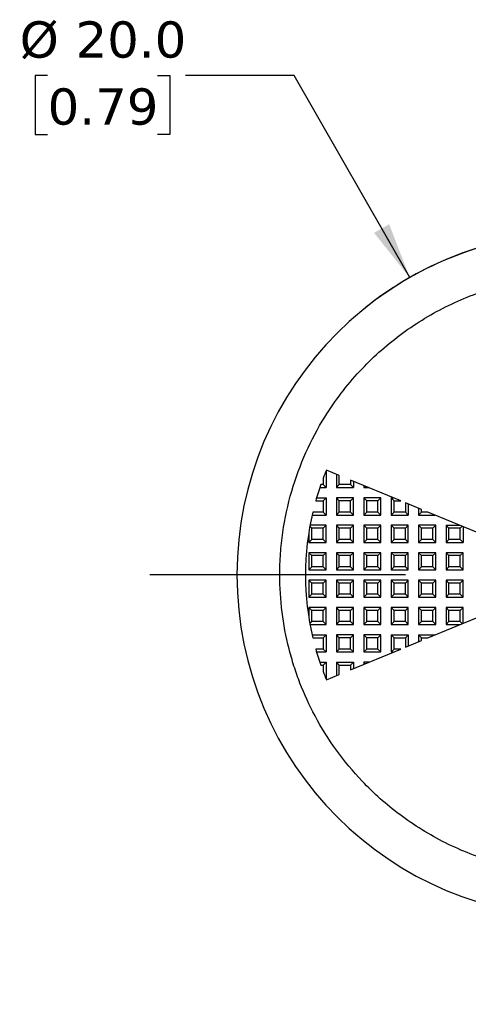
# Model space of a CAD drawing. Header units: millimetres. Extents: x 3 to 137, y 3 to 105.
# Tile 3 of 9: x 45 to 58, y 41 to 70. Entities that reach past the tile are written whole.
import ezdxf

# ---------------------------------------------------------------- set-up
doc = ezdxf.new("R2010")
doc.units = ezdxf.units.MM
doc.header["$LTSCALE"] = 0.5
doc.linetypes.add('SLD-Center', pattern=[19.05, 15.24, -1.27, 1.27, -1.27])
doc.linetypes.add('SLD-Solid', pattern=[0])
doc.layers.add('CENTER', color=40, linetype='SLD-Center')
doc.layers.add('DIMENSIONS', color=140, linetype='SLD-Solid', lineweight=25)
doc.styles.add('SLDTEXTSTYLE0', font='VERDANA.TTF')
doc.dimstyles.new('SLDDIMSTYLE2', dxfattribs={"dimtxt": 1.079004, "dimasz": 1.651, "dimexe": 0, "dimexo": 0.0625, "dimgap": 0.269751, "dimtad": 0, "dimtih": 1, "dimtoh": 1, "dimrnd": 1e-09, "dimzin": 4, "dimdsep": 46, "dimtxsty": 'SLDTEXTSTYLE0', "dimsah": 1, "dimcen": 0, "dimadec": 0, "dimazin": 1, "dimtfac": 1, "dimtofl": 0, "dimtmove": 0, "dimatfit": 3, "dimfxl": 0, "dimfrac": 2, "dimtolj": 1, "dimtzin": 12, "dimarcsym": 0})

# ---------------------------------------------------------------- blocks, each defined once
blk = doc.blocks.new('_D_2')
at = {"layer": 'DIMENSIONS'}
for p, q in [((45.55, 67.877), (45.188, 67.877)), ((45.188, 67.877), (45.188, 66.162)), ((48.756, 67.877), (49.119, 67.877)), ((49.119, 67.877), (49.119, 66.162)), ((52.746, 67.877), (49.571, 67.877)), ((56.114, 61.98), (52.746, 67.877)), ((45.188, 66.162), (45.55, 66.162)), ((49.119, 66.162), (48.756, 66.162))]:
    blk.add_line(p, q, dxfattribs=at)
blk.add_arc((61.074, 53.296), 10, 93.6334, 128.7547, dxfattribs=at)
blk.add_solid([(56.114, 61.98), (55.516, 63.539), (55.075, 63.287)], dxfattribs=at)
at = {"layer": 'DIMENSIONS', "char_height": 1.0583, "attachment_point": 1, "style": 'SLDTEXTSTYLE0'}
for s, insert in [('%%c', (44.735, 69.463)), ('20.0', (46.364, 69.463)), ('0.79', (45.55, 67.506))]:
    blk.add_mtext(s, dxfattribs=dict(at, insert=insert))
blk = doc.blocks.new('SW_CENTERMARKSYMBOL_0')
at = {"layer": 'CENTER', "color": 0}
for p, q in [((0, 5.08), (0, 12.54)), ((0, 0), (0, 2.54)), ((-5.08, 0), (-12.54, 0)), ((0, 0), (-2.54, 0)), ((0, 0), (0, -2.54)), ((0, 0), (2.54, 0)), ((5.08, 0), (12.54, 0)), ((0, -5.08), (0, -12.54))]:
    blk.add_line(p, q, dxfattribs=at)

msp = doc.modelspace()

# ---------------------------------------------------------------- linework, layer by layer
for p, q in [((53.587, 56.116), (53.587, 55.933)), ((53.674, 56.336), (53.674, 55.846)), ((54.06, 56.202), (53.683, 56.358)), ((53.974, 56.237), (53.974, 55.846)), ((54.06, 55.933), (54.06, 56.202)), ((53.491, 55.846), (53.674, 55.846)), ((53.587, 55.933), (53.521, 55.933)), ((53.674, 55.846), (53.587, 55.933)), ((53.974, 55.846), (54.06, 55.933)), ((53.974, 55.846), (54.474, 55.846)), ((54.387, 55.933), (54.06, 55.933)), ((55.851, 55.46), (54.387, 56.066)), ((54.387, 56.066), (54.387, 55.933)), ((54.474, 55.846), (54.387, 55.933)), ((54.474, 56.03), (54.474, 55.846)), ((54.774, 55.906), (54.774, 55.846)), ((54.774, 55.846), (54.816, 55.889)), ((54.774, 55.846), (54.918, 55.846)), ((53.397, 55.546), (53.674, 55.546)), ((53.587, 55.46), (53.674, 55.546)), ((53.674, 55.546), (53.674, 55.046)), ((53.974, 55.546), (53.974, 55.046)), ((54.06, 55.46), (53.974, 55.546)), ((54.474, 55.546), (53.974, 55.546)), ((54.387, 55.46), (54.474, 55.546)), ((54.474, 55.046), (54.474, 55.546)), ((54.774, 55.546), (54.774, 55.046)), ((54.86, 55.46), (54.774, 55.546)), ((55.274, 55.546), (54.774, 55.546)), ((55.187, 55.46), (55.274, 55.546)), ((55.274, 55.046), (55.274, 55.546)), ((55.574, 55.546), (55.642, 55.546)), ((55.66, 55.46), (55.574, 55.546)), ((55.574, 55.546), (55.574, 55.046)), ((53.372, 55.46), (53.587, 55.46)), ((53.587, 55.46), (53.587, 55.133)), ((54.06, 55.133), (54.06, 55.46)), ((54.387, 55.46), (54.06, 55.46)), ((54.387, 55.133), (54.387, 55.46)), ((54.86, 55.133), (54.86, 55.46)), ((55.187, 55.46), (54.86, 55.46)), ((55.187, 55.133), (55.187, 55.46)), ((55.66, 55.133), (55.66, 55.46)), ((55.66, 55.46), (55.851, 55.46)), ((56.46, 55.207), (55.987, 55.403)), ((55.987, 55.403), (55.987, 55.133)), ((56.074, 55.368), (56.074, 55.046)), ((56.374, 55.243), (56.374, 55.046)), ((53.268, 55.046), (53.674, 55.046)), ((53.587, 55.133), (53.288, 55.133)), ((53.674, 55.046), (53.587, 55.133)), ((54.06, 55.133), (53.974, 55.046)), ((53.974, 55.046), (54.474, 55.046)), ((54.387, 55.133), (54.06, 55.133)), ((54.474, 55.046), (54.387, 55.133)), ((54.86, 55.133), (54.774, 55.046)), ((54.774, 55.046), (55.274, 55.046)), ((55.187, 55.133), (54.86, 55.133)), ((55.274, 55.046), (55.187, 55.133)), ((55.574, 55.046), (55.66, 55.133)), ((55.574, 55.046), (56.074, 55.046)), ((55.987, 55.133), (55.66, 55.133)), ((56.074, 55.046), (55.987, 55.133)), ((56.374, 55.046), (56.46, 55.133)), ((56.374, 55.046), (56.849, 55.046)), ((56.46, 55.133), (56.46, 55.207)), ((56.64, 55.133), (56.46, 55.133)), ((58.06, 54.545), (56.64, 55.133)), ((53.26, 54.66), (53.201, 54.719)), ((53.674, 54.746), (53.206, 54.746)), ((53.26, 54.333), (53.26, 54.66)), ((53.587, 54.66), (53.26, 54.66)), ((53.674, 54.746), (53.587, 54.66)), ((53.587, 54.333), (53.587, 54.66)), ((53.674, 54.246), (53.674, 54.746)), ((53.974, 54.746), (53.974, 54.246)), ((54.06, 54.66), (53.974, 54.746)), ((54.474, 54.746), (53.974, 54.746)), ((54.06, 54.333), (54.06, 54.66)), ((54.387, 54.66), (54.06, 54.66)), ((54.387, 54.66), (54.474, 54.746)), ((54.387, 54.333), (54.387, 54.66)), ((54.474, 54.246), (54.474, 54.746)), ((54.774, 54.746), (54.774, 54.246)), ((54.86, 54.66), (54.774, 54.746)), ((55.274, 54.746), (54.774, 54.746)), ((54.86, 54.333), (54.86, 54.66)), ((55.187, 54.66), (54.86, 54.66)), ((55.187, 54.66), (55.274, 54.746)), ((55.187, 54.333), (55.187, 54.66)), ((55.274, 54.246), (55.274, 54.746)), ((55.574, 54.746), (55.574, 54.246)), ((55.66, 54.66), (55.574, 54.746)), ((56.074, 54.746), (55.574, 54.746)), ((55.66, 54.333), (55.66, 54.66)), ((55.987, 54.66), (55.66, 54.66)), ((55.987, 54.66), (56.074, 54.746)), ((55.987, 54.333), (55.987, 54.66)), ((56.074, 54.246), (56.074, 54.746)), ((56.374, 54.746), (56.374, 54.246)), ((56.46, 54.66), (56.374, 54.746)), ((56.874, 54.746), (56.374, 54.746)), ((56.46, 54.333), (56.46, 54.66)), ((56.787, 54.66), (56.46, 54.66)), ((56.787, 54.66), (56.874, 54.746)), ((56.787, 54.333), (56.787, 54.66)), ((56.874, 54.246), (56.874, 54.746)), ((57.174, 54.746), (57.174, 54.246)), ((57.26, 54.66), (57.174, 54.746)), ((57.174, 54.746), (57.573, 54.746)), ((57.26, 54.333), (57.26, 54.66)), ((57.587, 54.66), (57.26, 54.66)), ((57.587, 54.66), (57.644, 54.717)), ((57.587, 54.333), (57.587, 54.66)), ((57.674, 54.705), (57.674, 54.246)), ((53.174, 54.557), (53.174, 54.246)), ((53.174, 54.246), (53.26, 54.333)), ((53.174, 54.246), (53.674, 54.246)), ((53.587, 54.333), (53.26, 54.333)), ((53.674, 54.246), (53.587, 54.333)), ((54.06, 54.333), (53.974, 54.246)), ((53.974, 54.246), (54.474, 54.246)), ((54.387, 54.333), (54.06, 54.333)), ((54.474, 54.246), (54.387, 54.333)), ((54.86, 54.333), (54.774, 54.246)), ((54.774, 54.246), (55.274, 54.246)), ((55.187, 54.333), (54.86, 54.333)), ((55.274, 54.246), (55.187, 54.333)), ((55.66, 54.333), (55.574, 54.246)), ((55.574, 54.246), (56.074, 54.246)), ((55.987, 54.333), (55.66, 54.333)), ((56.074, 54.246), (55.987, 54.333)), ((56.46, 54.333), (56.374, 54.246)), ((56.374, 54.246), (56.874, 54.246)), ((56.787, 54.333), (56.46, 54.333)), ((56.874, 54.246), (56.787, 54.333)), ((57.26, 54.333), (57.174, 54.246)), ((57.174, 54.246), (57.674, 54.246)), ((57.587, 54.333), (57.26, 54.333)), ((57.674, 54.246), (57.587, 54.333)), ((53.174, 53.946), (53.174, 53.446)), ((53.26, 53.86), (53.174, 53.946)), ((53.674, 53.946), (53.174, 53.946)), ((53.26, 53.533), (53.26, 53.86)), ((53.587, 53.86), (53.26, 53.86)), ((53.587, 53.86), (53.674, 53.946)), ((53.587, 53.533), (53.587, 53.86)), ((53.674, 53.446), (53.674, 53.946)), ((53.974, 53.946), (53.974, 53.446)), ((54.06, 53.86), (53.974, 53.946)), ((54.474, 53.946), (53.974, 53.946)), ((54.06, 53.533), (54.06, 53.86)), ((54.387, 53.86), (54.06, 53.86)), ((54.387, 53.86), (54.474, 53.946)), ((54.387, 53.533), (54.387, 53.86)), ((54.474, 53.446), (54.474, 53.946)), ((54.774, 53.946), (54.774, 53.446)), ((54.86, 53.86), (54.774, 53.946)), ((55.274, 53.946), (54.774, 53.946)), ((54.86, 53.533), (54.86, 53.86)), ((55.187, 53.86), (54.86, 53.86)), ((55.187, 53.86), (55.274, 53.946)), ((55.187, 53.533), (55.187, 53.86)), ((55.274, 53.446), (55.274, 53.946)), ((55.574, 53.946), (55.574, 53.446)), ((55.66, 53.86), (55.574, 53.946)), ((56.074, 53.946), (55.574, 53.946)), ((55.66, 53.533), (55.66, 53.86)), ((55.987, 53.86), (55.66, 53.86)), ((55.987, 53.86), (56.074, 53.946)), ((55.987, 53.533), (55.987, 53.86)), ((56.074, 53.446), (56.074, 53.946)), ((56.374, 53.946), (56.374, 53.446)), ((56.46, 53.86), (56.374, 53.946)), ((56.874, 53.946), (56.374, 53.946)), ((56.46, 53.533), (56.46, 53.86)), ((56.787, 53.86), (56.46, 53.86)), ((56.787, 53.86), (56.874, 53.946)), ((56.787, 53.533), (56.787, 53.86)), ((56.874, 53.446), (56.874, 53.946)), ((57.174, 53.946), (57.174, 53.446)), ((57.26, 53.86), (57.174, 53.946)), ((57.674, 53.946), (57.174, 53.946)), ((57.26, 53.533), (57.26, 53.86)), ((57.587, 53.86), (57.26, 53.86)), ((57.587, 53.86), (57.674, 53.946)), ((57.587, 53.533), (57.587, 53.86)), ((57.674, 53.446), (57.674, 53.946)), ((53.26, 53.533), (53.174, 53.446)), ((53.587, 53.533), (53.26, 53.533)), ((53.674, 53.446), (53.587, 53.533)), ((54.06, 53.533), (53.974, 53.446)), ((54.387, 53.533), (54.06, 53.533)), ((54.474, 53.446), (54.387, 53.533)), ((54.86, 53.533), (54.774, 53.446)), ((55.187, 53.533), (54.86, 53.533)), ((55.274, 53.446), (55.187, 53.533)), ((55.66, 53.533), (55.574, 53.446)), ((55.987, 53.533), (55.66, 53.533)), ((56.074, 53.446), (55.987, 53.533)), ((56.46, 53.533), (56.374, 53.446)), ((56.787, 53.533), (56.46, 53.533)), ((56.874, 53.446), (56.787, 53.533)), ((57.26, 53.533), (57.174, 53.446)), ((57.587, 53.533), (57.26, 53.533)), ((57.674, 53.446), (57.587, 53.533)), ((53.174, 53.446), (53.674, 53.446)), ((53.974, 53.446), (54.474, 53.446)), ((54.774, 53.446), (55.274, 53.446)), ((55.574, 53.446), (56.074, 53.446)), ((56.374, 53.446), (56.874, 53.446)), ((57.174, 53.446), (57.674, 53.446)), ((53.174, 53.146), (53.174, 52.646)), ((53.26, 53.06), (53.174, 53.146)), ((53.674, 53.146), (53.174, 53.146)), ((53.26, 52.733), (53.26, 53.06)), ((53.587, 53.06), (53.26, 53.06)), ((53.674, 53.146), (53.587, 53.06)), ((53.587, 52.733), (53.587, 53.06)), ((53.674, 52.646), (53.674, 53.146)), ((53.974, 53.146), (53.974, 52.646)), ((54.06, 53.06), (53.974, 53.146)), ((54.474, 53.146), (53.974, 53.146)), ((54.06, 52.733), (54.06, 53.06)), ((54.387, 53.06), (54.06, 53.06)), ((54.474, 53.146), (54.387, 53.06)), ((54.387, 52.733), (54.387, 53.06)), ((54.474, 52.646), (54.474, 53.146)), ((54.774, 53.146), (54.774, 52.646)), ((54.86, 53.06), (54.774, 53.146)), ((55.274, 53.146), (54.774, 53.146)), ((54.86, 52.733), (54.86, 53.06)), ((55.187, 53.06), (54.86, 53.06)), ((55.274, 53.146), (55.187, 53.06)), ((55.187, 52.733), (55.187, 53.06)), ((55.274, 52.646), (55.274, 53.146)), ((55.574, 53.146), (55.574, 52.646)), ((55.66, 53.06), (55.574, 53.146)), ((56.074, 53.146), (55.574, 53.146)), ((55.66, 52.733), (55.66, 53.06)), ((55.987, 53.06), (55.66, 53.06)), ((56.074, 53.146), (55.987, 53.06)), ((55.987, 52.733), (55.987, 53.06)), ((56.074, 52.646), (56.074, 53.146)), ((56.374, 53.146), (56.374, 52.646)), ((56.46, 53.06), (56.374, 53.146)), ((56.874, 53.146), (56.374, 53.146)), ((56.46, 52.733), (56.46, 53.06)), ((56.787, 53.06), (56.46, 53.06)), ((56.874, 53.146), (56.787, 53.06)), ((56.787, 52.733), (56.787, 53.06)), ((56.874, 52.646), (56.874, 53.146)), ((57.174, 53.146), (57.174, 52.646)), ((57.26, 53.06), (57.174, 53.146)), ((57.674, 53.146), (57.174, 53.146)), ((57.26, 52.733), (57.26, 53.06)), ((57.587, 53.06), (57.26, 53.06)), ((57.674, 53.146), (57.587, 53.06)), ((57.587, 52.733), (57.587, 53.06)), ((57.674, 52.646), (57.674, 53.146)), ((53.26, 52.733), (53.174, 52.646)), ((53.174, 52.646), (53.674, 52.646)), ((53.587, 52.733), (53.26, 52.733)), ((53.674, 52.646), (53.587, 52.733)), ((54.06, 52.733), (53.974, 52.646)), ((53.974, 52.646), (54.474, 52.646)), ((54.387, 52.733), (54.06, 52.733)), ((54.474, 52.646), (54.387, 52.733)), ((54.86, 52.733), (54.774, 52.646)), ((54.774, 52.646), (55.274, 52.646)), ((55.187, 52.733), (54.86, 52.733)), ((55.274, 52.646), (55.187, 52.733)), ((55.66, 52.733), (55.574, 52.646)), ((55.574, 52.646), (56.074, 52.646)), ((55.987, 52.733), (55.66, 52.733)), ((56.074, 52.646), (55.987, 52.733)), ((56.46, 52.733), (56.374, 52.646)), ((56.374, 52.646), (56.874, 52.646)), ((56.787, 52.733), (56.46, 52.733)), ((56.874, 52.646), (56.787, 52.733)), ((57.26, 52.733), (57.174, 52.646)), ((57.174, 52.646), (57.674, 52.646)), ((57.587, 52.733), (57.26, 52.733)), ((57.674, 52.646), (57.587, 52.733)), ((53.174, 52.346), (53.174, 52.036)), ((53.26, 52.26), (53.174, 52.346)), ((53.674, 52.346), (53.174, 52.346)), ((53.674, 52.346), (53.587, 52.26)), ((53.674, 51.846), (53.674, 52.346)), ((53.974, 52.346), (53.974, 51.846)), ((54.06, 52.26), (53.974, 52.346)), ((54.474, 52.346), (53.974, 52.346)), ((54.474, 52.346), (54.387, 52.26)), ((54.474, 51.846), (54.474, 52.346)), ((54.774, 52.346), (54.774, 51.846)), ((54.86, 52.26), (54.774, 52.346)), ((55.274, 52.346), (54.774, 52.346)), ((55.274, 52.346), (55.187, 52.26)), ((55.274, 51.846), (55.274, 52.346)), ((55.574, 52.346), (55.574, 51.846)), ((55.66, 52.26), (55.574, 52.346)), ((56.074, 52.346), (55.574, 52.346)), ((56.074, 52.346), (55.987, 52.26)), ((56.074, 51.846), (56.074, 52.346)), ((56.374, 52.346), (56.374, 51.846)), ((56.46, 52.26), (56.374, 52.346)), ((56.874, 52.346), (56.374, 52.346)), ((56.874, 52.346), (56.787, 52.26)), ((56.874, 51.846), (56.874, 52.346)), ((57.174, 52.346), (57.174, 51.846)), ((57.26, 52.26), (57.174, 52.346)), ((57.674, 52.346), (57.174, 52.346)), ((57.587, 52.26), (57.674, 52.346)), ((57.674, 51.888), (57.674, 52.346)), ((53.26, 51.933), (53.26, 52.26)), ((53.587, 52.26), (53.26, 52.26)), ((53.587, 51.933), (53.587, 52.26)), ((54.06, 51.933), (54.06, 52.26)), ((54.387, 52.26), (54.06, 52.26)), ((54.387, 51.933), (54.387, 52.26)), ((54.86, 51.933), (54.86, 52.26)), ((55.187, 52.26), (54.86, 52.26)), ((55.187, 51.933), (55.187, 52.26)), ((55.66, 51.933), (55.66, 52.26)), ((55.987, 52.26), (55.66, 52.26)), ((55.987, 51.933), (55.987, 52.26)), ((56.46, 51.933), (56.46, 52.26)), ((56.787, 52.26), (56.46, 52.26)), ((56.64, 51.46), (58.06, 52.048)), ((56.787, 51.933), (56.787, 52.26)), ((57.26, 51.933), (57.26, 52.26)), ((57.587, 52.26), (57.26, 52.26)), ((57.587, 51.933), (57.587, 52.26)), ((53.26, 51.933), (53.201, 51.874)), ((53.206, 51.846), (53.674, 51.846)), ((53.587, 51.933), (53.26, 51.933)), ((53.674, 51.846), (53.587, 51.933)), ((54.06, 51.933), (53.974, 51.846)), ((53.974, 51.846), (54.474, 51.846)), ((54.387, 51.933), (54.06, 51.933)), ((54.474, 51.846), (54.387, 51.933)), ((54.86, 51.933), (54.774, 51.846)), ((54.774, 51.846), (55.274, 51.846)), ((55.187, 51.933), (54.86, 51.933)), ((55.274, 51.846), (55.187, 51.933)), ((55.66, 51.933), (55.574, 51.846)), ((55.574, 51.846), (56.074, 51.846)), ((55.987, 51.933), (55.66, 51.933)), ((56.074, 51.846), (55.987, 51.933)), ((56.46, 51.933), (56.374, 51.846)), ((56.374, 51.846), (56.874, 51.846)), ((56.787, 51.933), (56.46, 51.933)), ((56.874, 51.846), (56.787, 51.933)), ((57.26, 51.933), (57.174, 51.846)), ((57.174, 51.846), (57.573, 51.846)), ((57.587, 51.933), (57.26, 51.933)), ((57.644, 51.876), (57.587, 51.933)), ((53.268, 51.546), (53.674, 51.546)), ((53.587, 51.46), (53.674, 51.546)), ((53.674, 51.546), (53.674, 51.046)), ((53.974, 51.546), (53.974, 51.046)), ((54.06, 51.46), (53.974, 51.546)), ((54.474, 51.546), (53.974, 51.546)), ((54.474, 51.546), (54.387, 51.46)), ((54.474, 51.046), (54.474, 51.546)), ((54.774, 51.546), (54.774, 51.046)), ((54.86, 51.46), (54.774, 51.546)), ((55.274, 51.546), (54.774, 51.546)), ((55.274, 51.546), (55.187, 51.46)), ((55.274, 51.046), (55.274, 51.546)), ((55.574, 51.546), (55.574, 51.046)), ((55.66, 51.46), (55.574, 51.546)), ((55.574, 51.546), (56.074, 51.546)), ((55.987, 51.46), (56.074, 51.546)), ((56.074, 51.546), (56.074, 51.225)), ((56.374, 51.546), (56.374, 51.35)), ((56.46, 51.46), (56.374, 51.546)), ((56.374, 51.546), (56.849, 51.546)), ((53.288, 51.46), (53.587, 51.46)), ((53.587, 51.46), (53.587, 51.133)), ((54.06, 51.133), (54.06, 51.46)), ((54.387, 51.46), (54.06, 51.46)), ((54.387, 51.133), (54.387, 51.46)), ((54.86, 51.133), (54.86, 51.46)), ((55.187, 51.46), (54.86, 51.46)), ((55.187, 51.133), (55.187, 51.46)), ((55.66, 51.133), (55.66, 51.46)), ((55.66, 51.46), (55.987, 51.46)), ((55.987, 51.46), (55.987, 51.19)), ((55.987, 51.19), (56.46, 51.386)), ((56.46, 51.386), (56.46, 51.46)), ((56.46, 51.46), (56.64, 51.46)), ((53.587, 51.133), (53.372, 51.133)), ((53.397, 51.046), (53.674, 51.046)), ((53.674, 51.046), (53.587, 51.133)), ((54.06, 51.133), (53.974, 51.046)), ((53.974, 51.046), (54.474, 51.046)), ((54.387, 51.133), (54.06, 51.133)), ((54.474, 51.046), (54.387, 51.133)), ((54.387, 50.527), (55.851, 51.133)), ((54.86, 51.133), (54.774, 51.046)), ((54.774, 51.046), (55.274, 51.046)), ((55.187, 51.133), (54.86, 51.133)), ((55.274, 51.046), (55.187, 51.133)), ((55.574, 51.046), (55.66, 51.133)), ((55.574, 51.046), (55.642, 51.046)), ((55.851, 51.133), (55.66, 51.133)), ((53.491, 50.746), (53.674, 50.746)), ((53.521, 50.66), (53.587, 50.66)), ((53.587, 50.66), (53.674, 50.746)), ((53.587, 50.66), (53.587, 50.477)), ((53.674, 50.746), (53.674, 50.257)), ((53.974, 50.746), (53.974, 50.356)), ((54.06, 50.66), (53.974, 50.746)), ((53.974, 50.746), (54.474, 50.746)), ((54.06, 50.391), (54.06, 50.66)), ((54.06, 50.66), (54.387, 50.66)), ((54.387, 50.66), (54.474, 50.746)), ((54.387, 50.66), (54.387, 50.527)), ((54.474, 50.746), (54.474, 50.563)), ((54.816, 50.704), (54.774, 50.746)), ((54.774, 50.746), (54.774, 50.687)), ((54.918, 50.746), (54.774, 50.746)), ((53.683, 50.235), (54.06, 50.391))]:
    msp.add_line(p, q)
for radius, start, end in [(10, 90, 270), (8, 157.5, 159.3619), (8, 160.757, 164.3105), (8, 166.7279, 193.2721), (8, 195.6895, 199.243), (8, 200.6381, 202.5)]:
    msp.add_arc((61.074, 53.296), radius, start, end)
msp.add_open_spline([(61.074, 44.546), (60.991, 44.547), (60.826, 44.548), (60.577, 44.559), (60.33, 44.577), (60.083, 44.601), (59.85, 44.631), (59.564, 44.675), (59.157, 44.753), (58.315, 44.967), (57.139, 45.428), (55.826, 46.24), (54.771, 47.179), (53.955, 48.163), (53.352, 49.131), (52.967, 49.97), (52.733, 50.633), (52.537, 51.32), (52.368, 52.208), (52.311, 53.141), (52.338, 53.918), (52.426, 54.74), (52.642, 55.74), (53.059, 56.873), (53.695, 58.072), (54.595, 59.253), (55.796, 60.334), (57.14, 61.165), (58.507, 61.701), (59.494, 61.915), (60.109, 61.995), (60.442, 62.027), (60.788, 62.044), (60.995, 62.046), (61.074, 62.046)], degree=3, knots=[0, 0, 0, 0, 0.00904, 0.018079, 0.027119, 0.036158, 0.045198, 0.05275, 0.067744, 0.090404, 0.147624, 0.204845, 0.258211, 0.301127, 0.344044, 0.382439, 0.401618, 0.420871, 0.460453, 0.500055, 0.522716, 0.545298, 0.59025, 0.634065, 0.676768, 0.738005, 0.795188, 0.852408, 0.909628, 0.95479, 0.962258, 0.977336, 0.991398, 1, 1, 1, 1])

# ---------------------------------------------------------------- block references
at = {"layer": 'CENTER'}
msp.add_blockref('SW_CENTERMARKSYMBOL_0', (61.074, 53.296), dxfattribs=at)

# ---------------------------------------------------------------- dimensions: what is measured, and where the dimension line sits
at = {"layer": 'DIMENSIONS'}
dim = msp.add_diameter_dim_2p(p1=(66.034, 44.613), p2=(56.114, 61.98), dimstyle='SLDDIMSTYLE2', dxfattribs=at)
dim.commit()
dim.dimension.update_dxf_attribs({"geometry": '_D_2', "text_midpoint": (47.153, 67.877), "dimtype": 163})

doc.saveas('drawing.dxf')
